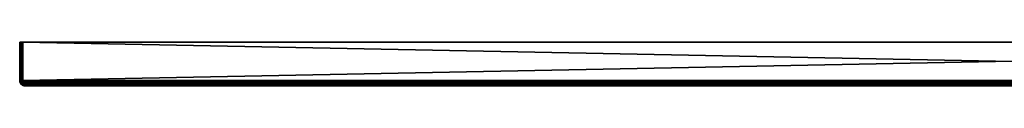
# Model space of a CAD drawing. Header units: inches. Extents: x 0 to 1800, y 503 to 543.
# Tile 1 of 2: x 0 to 900, y 503 to 543. Entities that reach past the tile are written whole.
import ezdxf

# ---------------------------------------------------------------- set-up
doc = ezdxf.new("R2010")
doc.units = ezdxf.units.IN
doc.header["$MEASUREMENT"] = 0
doc.layers.get('0').update_dxf_attribs({"true_color": 0x1c1cb1})

msp = doc.modelspace()

# ---------------------------------------------------------------- meshes
at = {"color": 233, "true_color": 0xe0578f}
mesh = msp.add_polyface(dxfattribs=at)
corners = [(2.48, 508.07, 528.3), (1.97, 543.07, 528.17), (1.97, 508.07, 528.17), (1.5, 543.07, 527.95), (1.5, 508.07, 527.95), (1.07, 543.07, 527.65), (1.07, 508.07, 527.65), (0.7, 543.07, 527.28), (0.7, 508.07, 527.28), (0.4, 543.07, 526.85), (0.4, 508.07, 526.85), (0.18, 543.07, 526.37), (0.18, 508.07, 526.37), (0.05, 543.07, 525.87), (0.05, 508.07, 525.87), (1.5, 508.07, -471.25), (1.97, 508.07, -471.47), (1.97, 508, -471.47), (0.18, 508.07, -469.68), (0.4, 508.07, -470.15), (0.4, 508, -470.15), (0.05, 508.07, -469.17), (0.18, 508, -469.68), (0, 508.07, -468.65), (0.05, 508, -469.17), (0, 508.01, -468.65), (2.48, 508, -471.61), (2.48, 508.07, -471.61), (1.5, 508, -471.25), (1.07, 507.99, -470.95), (1.07, 508.07, -470.95), (0.7, 507.99, -470.58), (0.7, 508.07, -470.58), (0, 508.07, 525.35), (0, 508.01, 525.35), (0.05, 507.39, -468.63), (0.18, 508, 526.37), (1.5, 508, 527.95), (1.97, 508, 528.17), (0.05, 508, 525.87), (0.4, 508, 526.85), (0.7, 507.99, 527.28), (1.07, 507.99, 527.65), (2.48, 508, 528.3)]
mesh.append_faces([[corners[k] for k in face] for face in [(0, 1, 2), (2, 3, 4), (4, 5, 6), (6, 7, 8), (8, 9, 10), (10, 11, 12), (12, 13, 14), (15, 16, 17), (18, 19, 20), (21, 18, 22), (23, 21, 24), (23, 24, 25), (26, 17, 16), (26, 16, 27), (28, 29, 30), (28, 30, 15), (29, 31, 32), (29, 32, 30), (31, 20, 19), (31, 19, 32), (15, 17, 28), (21, 22, 24), (18, 20, 22), (33, 23, 25), (33, 25, 34), (34, 25, 35), (14, 33, 34), (10, 12, 36), (2, 4, 37), (0, 2, 38), (14, 34, 39), (39, 36, 12), (39, 12, 14), (40, 41, 8), (40, 8, 10), (41, 42, 6), (41, 6, 8), (42, 37, 4), (42, 4, 6), (10, 36, 40), (0, 38, 43), (2, 37, 38)]], dxfattribs={"color": 233})
mesh = msp.add_polyface(dxfattribs=at)
corners = [(0, 508.07, 525.35), (0, 543.07, 525.35), (0, 508.07, -468.65), (0, 543.07, -468.65), (3, 543.07, 528.35), (2.48, 543.07, 528.3), (0.05, 543.07, 525.87), (0.4, 543.07, -470.15), (0.18, 543.07, -469.68), (2.48, 543.07, -471.61), (3, 543.07, -471.65), (0.05, 543.07, -469.17), (0.18, 543.07, 526.37), (0.4, 543.07, 526.85), (0.7, 543.07, 527.28), (1.07, 543.07, 527.65), (1.5, 543.07, 527.95), (1.97, 543.07, 528.17), (1.97, 543.07, -471.47), (1.5, 543.07, -471.25), (1.07, 543.07, -470.95), (0.7, 543.07, -470.58), (2.48, 508.07, 528.3), (1.97, 508.07, 528.17), (1.5, 508.07, 527.95), (1.07, 508.07, 527.65), (0.7, 508.07, 527.28), (0.4, 508.07, 526.85), (0.18, 508.07, 526.37), (0.05, 508.07, 525.87), (0.05, 508.07, -469.17), (0.18, 508.07, -469.68), (0.4, 508.07, -470.15), (0.7, 508.07, -470.58), (1.07, 508.07, -470.95), (1.5, 508.07, -471.25), (1.97, 508.07, -471.47), (2.48, 508.07, -471.61)]
mesh.append_faces([[corners[k] for k in face] for face in [(0, 1, 2), (2, 1, 3), (4, 1, 5), (5, 1, 6), (7, 8, 9), (9, 8, 10), (3, 10, 11), (11, 10, 8), (6, 12, 5), (5, 12, 13), (5, 13, 14), (14, 15, 5), (5, 15, 16), (5, 16, 17), (9, 18, 19), (19, 20, 9), (9, 20, 21), (9, 21, 7), (22, 5, 17), (23, 17, 16), (24, 16, 15), (25, 15, 14), (26, 14, 13), (27, 13, 12), (28, 12, 6), (29, 6, 1), (29, 1, 0), (2, 3, 11), (2, 11, 30), (30, 11, 8), (30, 8, 31), (31, 8, 7), (31, 7, 32), (32, 7, 21), (32, 21, 33), (33, 21, 20), (33, 20, 34), (34, 20, 19), (34, 19, 35), (35, 19, 18), (35, 18, 36), (36, 18, 9), (36, 9, 37)]], dxfattribs={"color": 233})
mesh = msp.add_polyface(dxfattribs=at)
corners = [(3, 508.07, 528.35), (1797, 543.07, 528.35), (3, 543.07, 528.35), (3, 508.07, -471.65), (3, 543.07, -471.65), (1797, 508.07, -471.65), (0, 543.07, 525.35), (1800, 543.07, 525.35), (0, 543.07, -468.65), (1797, 543.07, -471.65), (5, 503.07, -466.65), (4.39, 503.1, -466.9), (4.43, 503.1, -466.94), (4.44, 503.19, -467.77), (4.65, 503.15, -467.52), (4.72, 503.1, -467.22), (4.76, 503.1, -467.26), (4.67, 503.1, -467.18), (4.59, 503.09, -467.1), (4.63, 503.09, -467.14), (4.55, 503.09, -467.06), (4.51, 503.09, -467.02), (4.47, 503.1, -466.98), (3, 508.01, -471.65), (1796.88, 506.36, -471.34), (3.16, 506.12, -471.26), (3.12, 506.36, -471.34), (1796.93, 506.76, -471.48), (3.07, 506.76, -471.48), (1796.98, 507.39, -471.61), (3.02, 507.39, -471.61), (1796.97, 507.2, -471.57), (3.03, 507.2, -471.57), (4.39, 503.1, 523.59), (5, 503.07, 523.35), (4.76, 503.1, 523.96), (4.72, 503.1, 523.92), (4.43, 503.1, 523.63), (4.47, 503.1, 523.67), (4.55, 503.09, 523.75), (4.51, 503.09, 523.71), (4.59, 503.09, 523.8), (4.63, 503.09, 523.84), (4.44, 503.19, 524.47), (4.67, 503.1, 523.88), (4.65, 503.15, 524.21), (3, 508.01, 528.35), (1797, 508.01, 528.35), (3.02, 507.39, 528.3), (1796.98, 507.39, 528.3), (3.03, 507.2, 528.26), (1796.97, 507.2, 528.26), (3.07, 506.76, 528.17), (1796.93, 506.76, 528.17), (3.12, 506.36, 528.04), (1796.88, 506.36, 528.04), (3.16, 506.12, 527.95)]
mesh.append_faces([[corners[k] for k in face] for face in [(0, 1, 2), (3, 4, 5), (6, 7, 8), (2, 7, 6), (8, 9, 4), (10, 11, 12), (13, 14, 15), (15, 14, 16), (15, 16, 10), (10, 17, 15), (10, 18, 19), (10, 20, 18), (10, 21, 20), (19, 17, 10), (22, 10, 12), (22, 21, 10), (23, 3, 5), (24, 25, 26), (27, 26, 28), (23, 29, 30), (30, 31, 32), (32, 31, 28), (33, 11, 10), (33, 10, 34), (34, 35, 36), (37, 33, 34), (34, 38, 37), (34, 39, 40), (34, 41, 39), (34, 42, 41), (40, 38, 34), (43, 44, 36), (36, 35, 43), (43, 35, 45), (44, 34, 36), (44, 42, 34), (0, 46, 47), (47, 46, 48), (49, 48, 50), (51, 50, 52), (53, 52, 54), (55, 54, 56)]], dxfattribs={"color": 233})
mesh = msp.add_polyface(dxfattribs=at)
corners = [(1797, 508.07, 528.35), (1797, 543.07, 528.35), (3, 508.07, 528.35), (1797, 508.07, -471.65), (3, 543.07, -471.65), (1797, 543.07, -471.65), (0, 543.07, -468.65), (1800, 543.07, 525.35), (1800, 543.07, -468.65), (3, 543.07, 528.35), (1796, 503.74, -469.15), (1795.9, 503.6, -468.91), (4.1, 503.6, -468.91), (1795.7, 503.38, -468.4), (3.92, 503.86, -469.36), (1796.08, 503.86, -469.36), (1796.53, 504.86, -470.48), (1796.51, 504.78, -470.42), (3.61, 504.46, -470.12), (1796.39, 504.46, -470.12), (3.72, 504.24, -469.86), (1796.28, 504.24, -469.86), (3.75, 504.15, -469.77), (1796.25, 504.15, -469.77), (3.47, 504.86, -470.48), (1796.7, 505.45, -470.91), (3.29, 505.45, -470.91), (1796.73, 505.57, -470.98), (3.27, 505.57, -470.98), (1796.84, 506.12, -471.26), (3.16, 506.12, -471.26), (1796.88, 506.36, -471.34), (3.12, 506.36, -471.34), (1796.93, 506.76, -471.48), (3.07, 506.76, -471.48), (1796.97, 507.2, -471.57), (1797, 508.01, -471.65), (3, 508.01, -471.65), (1796.98, 507.39, -471.61), (3.02, 507.39, -471.61), (1795, 503.07, -466.65), (1795.24, 503.1, -467.26), (1795.28, 503.1, -467.22), (1797, 508.01, 528.35), (3.02, 507.39, 528.3), (1796.98, 507.39, 528.3), (3.03, 507.2, 528.26), (1796.97, 507.2, 528.26), (3.07, 506.76, 528.17), (1796.93, 506.76, 528.17), (3.12, 506.36, 528.04), (1796.88, 506.36, 528.04), (3.16, 506.12, 527.95), (1796.84, 506.12, 527.95), (3.27, 505.57, 527.67), (1796.73, 505.57, 527.67), (3.29, 505.45, 527.61), (1796.7, 505.45, 527.61), (3.47, 504.86, 527.17), (1796.53, 504.86, 527.17), (1796.28, 504.24, 526.56), (1796.39, 504.46, 526.81), (3.61, 504.46, 526.81), (1796.51, 504.78, 527.12), (3.75, 504.15, 526.46), (1796.25, 504.15, 526.46), (3.92, 503.86, 526.06), (1796.08, 503.86, 526.06), (4, 503.74, 525.84), (1796, 503.74, 525.84), (4.1, 503.6, 525.6), (1795.9, 503.6, 525.6), (4.3, 503.38, 525.1), (1795.7, 503.38, 525.1), (4.32, 503.37, 525.06), (1795.68, 503.37, 525.06), (1795.28, 503.1, 523.92), (1795.24, 503.1, 523.96), (1795, 503.07, 523.35)]
mesh.append_faces([[corners[k] for k in face] for face in [(0, 1, 2), (3, 4, 5), (6, 7, 8), (1, 7, 9), (8, 5, 6), (10, 11, 12), (12, 11, 13), (14, 15, 10), (16, 17, 18), (18, 17, 19), (20, 19, 21), (22, 21, 23), (22, 23, 15), (16, 24, 25), (25, 26, 27), (27, 28, 29), (29, 30, 31), (31, 32, 33), (33, 34, 35), (3, 36, 37), (37, 36, 38), (39, 38, 35), (40, 41, 42), (43, 0, 2), (43, 44, 45), (45, 46, 47), (47, 48, 49), (49, 50, 51), (51, 52, 53), (53, 54, 55), (55, 56, 57), (57, 58, 59), (60, 61, 62), (59, 62, 63), (63, 62, 61), (60, 64, 65), (65, 66, 67), (67, 68, 69), (69, 70, 71), (71, 72, 73), (73, 74, 75), (76, 77, 78)]], dxfattribs={"color": 233})
mesh = msp.add_polyface(dxfattribs=at)
corners = [(3, 508.07, 528.35), (3, 543.07, 528.35), (2.48, 543.07, 528.3), (2.48, 508.07, 528.3), (2.48, 508.07, -471.61), (2.48, 543.07, -471.61), (3, 543.07, -471.65), (3, 508.07, -471.65), (3, 508.01, -471.65), (2.48, 508, -471.61), (3.02, 507.39, -471.61), (2.51, 507.33, -471.55), (3.03, 507.2, -471.57), (2.59, 506.65, -471.41), (3.07, 506.76, -471.48), (3.12, 506.36, -471.34), (2.72, 505.97, -471.16), (3.16, 506.12, -471.26), (2.91, 505.3, -470.78), (3.27, 505.57, -470.98), (3.29, 505.45, -470.91), (3.18, 504.64, -470.27), (3.47, 504.86, -470.48), (3.49, 504.78, -470.42), (3.61, 504.46, -470.12), (2.87, 504.54, -470.08), (2.54, 505.18, -470.6), (2.48, 508, 528.3), (3, 508.01, 528.35), (2.51, 507.33, 528.25), (3.02, 507.39, 528.3), (3.03, 507.2, 528.26), (2.59, 506.65, 528.1), (3.07, 506.76, 528.17), (2.91, 505.3, 527.48), (3.27, 505.57, 527.67), (2.72, 505.97, 527.85), (3.16, 506.12, 527.95), (3.12, 506.36, 528.04), (3.18, 504.64, 526.97), (3.49, 504.78, 527.12), (3.47, 504.86, 527.17), (3.29, 505.45, 527.61), (2.54, 505.18, 527.3), (2.87, 504.54, 526.78), (2.57, 504.46, 526.56)]
mesh.append_faces([[corners[k] for k in face] for face in [(0, 1, 2), (0, 2, 3), (4, 5, 6), (4, 6, 7), (4, 7, 8), (4, 8, 9), (9, 8, 10), (9, 10, 11), (11, 10, 12), (11, 12, 13), (12, 14, 13), (13, 14, 15), (13, 15, 16), (16, 15, 17), (16, 17, 18), (17, 19, 18), (18, 19, 20), (18, 20, 21), (21, 20, 22), (22, 23, 21), (21, 23, 24), (21, 25, 26), (21, 26, 18), (0, 3, 27), (0, 27, 28), (28, 27, 29), (28, 29, 30), (30, 29, 31), (31, 29, 32), (31, 32, 33), (34, 35, 36), (36, 35, 37), (36, 37, 32), (32, 37, 38), (32, 38, 33), (39, 40, 41), (39, 41, 34), (34, 41, 42), (34, 42, 35), (36, 43, 34), (34, 43, 44), (34, 44, 39), (43, 45, 44)]], dxfattribs={"color": 233})
mesh = msp.add_polyface(dxfattribs=at)
corners = [(0, 508.01, -468.65), (0.05, 508, -469.17), (0.1, 507.33, -469.14), (0.05, 507.39, -468.63), (0.08, 507.2, -468.62), (0.25, 506.65, -469.07), (0.17, 506.76, -468.58), (0.4, 506.12, -468.49), (0.31, 506.36, -468.53), (0.76, 507.23, -470.53), (0.46, 507.25, -470.1), (0.4, 508, -470.15), (0.18, 508, -469.68), (0.24, 507.28, -469.64), (0.4, 506.56, -469.53), (0.66, 505.86, -469.36), (0.62, 506.51, -469.98), (0, 508.01, 525.35), (0.05, 507.39, 525.33), (0.08, 507.2, 525.31), (0.17, 506.76, 525.28), (0.31, 506.36, 525.22), (0.05, 508, 525.87), (0.1, 507.33, 525.84), (0.25, 506.65, 525.76), (0.5, 505.97, 525.63), (0.4, 506.56, 526.23), (0.24, 507.28, 526.33), (0.18, 508, 526.37), (0.46, 507.25, 526.8), (0.7, 507.99, 527.28), (0.4, 508, 526.85), (0.62, 506.51, 526.67), (0.66, 505.86, 526.06)]
mesh.append_faces([[corners[k] for k in face] for face in [(0, 1, 2), (0, 2, 3), (3, 2, 4), (4, 2, 5), (4, 5, 6), (5, 7, 8), (5, 8, 6), (9, 10, 11), (1, 12, 13), (1, 13, 2), (2, 13, 14), (2, 14, 5), (5, 14, 15), (12, 11, 10), (12, 10, 13), (13, 10, 16), (13, 16, 14), (17, 3, 18), (18, 3, 4), (18, 4, 19), (19, 4, 6), (19, 6, 20), (20, 6, 8), (20, 8, 21), (22, 17, 18), (22, 18, 23), (23, 18, 19), (23, 19, 24), (19, 20, 24), (24, 20, 21), (24, 21, 25), (25, 26, 24), (24, 26, 27), (24, 27, 23), (23, 27, 28), (23, 28, 22), (29, 30, 31), (31, 28, 27), (31, 27, 29), (29, 27, 26), (29, 26, 32), (32, 26, 33)]], dxfattribs={"color": 233})
mesh = msp.add_polyface(dxfattribs=at)
corners = [(0.87, 505.3, -468.74), (0.68, 505.57, -468.38), (0.5, 505.97, -468.93), (0.4, 506.12, -468.49), (0.25, 506.65, -469.07), (1.38, 504.64, -468.47), (1.18, 504.86, -468.18), (0.74, 505.45, -468.36), (1.51, 505.75, -470.47), (1.18, 505.75, -470.14), (0.92, 506.48, -470.38), (0.89, 505.79, -469.77), (0.62, 506.51, -469.98), (0.66, 505.86, -469.36), (1.05, 505.18, -469.11), (1.57, 504.54, -468.78), (0.4, 506.56, -469.53), (1.28, 505.1, -469.47), (0.31, 506.36, 525.22), (0.31, 506.36, -468.53), (0.4, 506.12, 525.19), (0.68, 505.57, 525.08), (0.74, 505.45, 525.05), (1.18, 504.86, 524.88), (1.23, 504.78, -468.16), (0.5, 505.97, 525.63), (0.87, 505.3, 525.43), (1.38, 504.64, 525.17), (1.05, 505.18, 525.81), (0.66, 505.86, 526.06), (0.4, 506.56, 526.23), (1.28, 505.1, 526.16), (1.18, 505.75, 526.84), (0.89, 505.79, 526.46), (0.92, 506.48, 527.08), (0.62, 506.51, 526.67), (1.27, 506.48, 527.43)]
mesh.append_faces([[corners[k] for k in face] for face in [(0, 1, 2), (2, 1, 3), (2, 3, 4), (5, 6, 0), (0, 6, 7), (0, 7, 1), (8, 9, 10), (9, 11, 12), (9, 12, 10), (4, 13, 2), (2, 13, 14), (2, 14, 0), (0, 14, 15), (16, 11, 13), (13, 11, 17), (13, 17, 14), (18, 19, 3), (18, 3, 20), (20, 3, 1), (20, 1, 21), (21, 1, 7), (21, 7, 22), (22, 7, 6), (22, 6, 23), (6, 24, 23), (25, 18, 20), (25, 20, 26), (20, 21, 26), (26, 21, 22), (26, 22, 27), (27, 22, 23), (27, 28, 26), (26, 28, 29), (26, 29, 25), (25, 29, 30), (31, 32, 33), (33, 32, 34), (33, 34, 35), (32, 36, 34), (35, 29, 33), (33, 29, 28), (33, 28, 31)]], dxfattribs={"color": 233})
mesh = msp.add_polyface(dxfattribs=at)
corners = [(2.72, 505.97, -471.16), (2.12, 506.56, -471.25), (2.59, 506.65, -471.41), (2.01, 507.28, -471.41), (2.51, 507.33, -471.55), (1.97, 508, -471.47), (2.48, 508, -471.61), (1.68, 506.51, -471.03), (1.27, 506.48, -470.73), (1.13, 507.23, -470.89), (1.55, 507.25, -471.19), (1.07, 507.99, -470.95), (1.5, 508, -471.25), (0.92, 506.48, -470.38), (0.76, 507.23, -470.53), (0.7, 507.99, -470.58), (0.62, 506.51, -469.98), (0.46, 507.25, -470.1), (0.4, 508, -470.15), (2.29, 505.86, -470.99), (0.4, 506.56, -469.53), (0.89, 505.79, -469.77), (0.62, 506.51, 526.67), (0.92, 506.48, 527.08), (0.76, 507.23, 527.22), (0.46, 507.25, 526.8), (0.7, 507.99, 527.28), (1.27, 506.48, 527.43), (1.13, 507.23, 527.59), (1.07, 507.99, 527.65), (1.68, 506.51, 527.72), (1.55, 507.25, 527.89), (1.5, 508, 527.95), (2.48, 508, 528.3), (1.97, 508, 528.17), (2.01, 507.28, 528.11), (2.51, 507.33, 528.25), (2.12, 506.56, 527.95), (2.59, 506.65, 528.1), (2.29, 505.86, 527.68)]
mesh.append_faces([[corners[k] for k in face] for face in [(0, 1, 2), (2, 1, 3), (2, 3, 4), (4, 3, 5), (4, 5, 6), (7, 8, 9), (7, 9, 10), (10, 9, 11), (10, 11, 12), (8, 13, 14), (8, 14, 9), (9, 14, 15), (9, 15, 11), (13, 16, 17), (13, 17, 14), (14, 18, 15), (12, 5, 3), (12, 3, 10), (10, 3, 1), (10, 1, 7), (7, 1, 19), (20, 16, 21), (22, 23, 24), (22, 24, 25), (25, 24, 26), (23, 27, 28), (23, 28, 24), (24, 28, 29), (24, 29, 26), (27, 30, 31), (27, 31, 28), (28, 31, 32), (28, 32, 29), (33, 34, 35), (33, 35, 36), (36, 35, 37), (36, 37, 38), (38, 37, 39), (34, 32, 31), (34, 31, 35), (35, 31, 30), (35, 30, 37)]], dxfattribs={"color": 233})
mesh = msp.add_polyface(dxfattribs=at)
corners = [(1.38, 504.64, -468.47), (1.23, 504.78, -468.16), (1.18, 504.86, -468.18), (2.91, 505.3, -470.78), (2.54, 505.18, -470.6), (2.29, 505.86, -470.99), (2.72, 505.97, -471.16), (2.12, 506.56, -471.25), (2.57, 504.46, -469.87), (1.85, 505.06, -470.11), (2.18, 505.1, -470.38), (1.51, 505.75, -470.47), (1.89, 505.79, -470.76), (1.27, 506.48, -470.73), (1.68, 506.51, -471.03), (2.29, 504.43, -469.63), (1.54, 505.06, -469.8), (1.18, 505.75, -470.14), (0.92, 506.48, -470.38), (2.02, 504.43, -469.36), (1.28, 505.1, -469.47), (0.89, 505.79, -469.77), (2.87, 504.54, -470.08), (0.87, 505.3, -468.74), (1.57, 504.54, -468.78), (1.05, 505.18, -469.11), (1.78, 504.46, -469.08), (1.18, 504.86, 524.88), (1.23, 504.78, 524.86), (1.38, 504.64, 525.17), (1.57, 504.54, 525.48), (1.05, 505.18, 525.81), (1.78, 504.46, 525.77), (1.54, 505.06, 526.5), (1.28, 505.1, 526.16), (1.18, 505.75, 526.84), (2.02, 504.43, 526.06), (1.85, 505.06, 526.8), (1.51, 505.75, 527.17), (1.27, 506.48, 527.43), (2.29, 504.43, 526.32), (2.18, 505.1, 527.07), (1.89, 505.79, 527.45), (1.68, 506.51, 527.72), (2.59, 506.65, 528.1), (2.29, 505.86, 527.68), (2.72, 505.97, 527.85), (2.54, 505.18, 527.3), (2.12, 506.56, 527.95), (2.57, 504.46, 526.56)]
mesh.append_faces([[corners[k] for k in face] for face in [(0, 1, 2), (3, 4, 5), (3, 5, 6), (6, 5, 7), (8, 9, 10), (10, 9, 11), (10, 11, 12), (12, 11, 13), (12, 13, 14), (15, 16, 9), (9, 16, 17), (9, 17, 11), (11, 18, 13), (19, 20, 16), (16, 20, 21), (16, 21, 17), (14, 5, 12), (12, 5, 4), (12, 4, 10), (10, 4, 22), (23, 24, 0), (25, 20, 26), (27, 28, 29), (29, 30, 31), (32, 33, 34), (34, 33, 35), (36, 37, 33), (33, 37, 38), (33, 38, 35), (35, 38, 39), (40, 41, 37), (37, 41, 42), (37, 42, 38), (38, 42, 43), (38, 43, 39), (34, 31, 30), (44, 45, 46), (46, 45, 47), (48, 43, 42), (48, 42, 45), (45, 42, 41), (45, 41, 47), (47, 41, 49)]], dxfattribs={"color": 233})
mesh = msp.add_polyface(dxfattribs=at)
corners = [(1.69, 504.34, -468.32), (1.23, 504.78, -468.16), (1.38, 504.64, -468.47), (1.89, 504.15, -467.9), (1.79, 504.24, -467.94), (1.53, 504.46, -468.04), (2.04, 504.05, -468.14), (2.29, 504.43, -469.63), (2.02, 504.43, -469.36), (1.54, 505.06, -469.8), (2.3, 504.15, -469.11), (2.08, 504.18, -468.85), (1.78, 504.46, -469.08), (1.28, 505.1, -469.47), (1.57, 504.54, -468.78), (1.87, 504.24, -468.59), (2.22, 503.97, -468.37), (1.05, 505.18, -469.11), (2.4, 503.92, -468.61), (1.79, 504.24, 524.63), (1.53, 504.46, 524.73), (1.18, 504.86, 524.88), (1.23, 504.78, 524.86), (1.89, 504.15, 524.59), (2.29, 503.86, -467.74), (1.38, 504.64, 525.17), (1.69, 504.34, 525.01), (2.04, 504.05, 524.83), (2.29, 503.86, 524.43), (2.22, 503.97, 525.07), (1.87, 504.24, 525.28), (1.57, 504.54, 525.48), (2.08, 504.18, 525.55), (2.02, 504.43, 526.06), (1.78, 504.46, 525.77), (1.54, 505.06, 526.5), (2.29, 504.43, 526.32), (1.85, 505.06, 526.8), (1.28, 505.1, 526.16)]
mesh.append_faces([[corners[k] for k in face] for face in [(0, 1, 2), (3, 4, 0), (0, 4, 5), (0, 5, 1), (0, 6, 3), (7, 8, 9), (10, 11, 12), (10, 12, 8), (8, 12, 13), (2, 14, 15), (2, 15, 0), (0, 15, 16), (0, 16, 6), (17, 12, 14), (14, 12, 11), (14, 11, 15), (15, 11, 18), (19, 20, 5), (21, 1, 5), (21, 5, 22), (22, 5, 20), (5, 4, 19), (19, 4, 3), (19, 3, 23), (23, 3, 24), (25, 22, 20), (25, 20, 26), (26, 20, 19), (26, 19, 27), (19, 23, 27), (27, 23, 28), (27, 29, 30), (27, 30, 26), (26, 30, 31), (26, 31, 25), (32, 33, 34), (34, 33, 35), (33, 36, 37), (38, 31, 34), (34, 31, 30), (34, 30, 32), (32, 30, 29)]], dxfattribs={"color": 233})
mesh = msp.add_polyface(dxfattribs=at)
corners = [(1.89, 504.15, -467.9), (2.04, 504.05, -468.14), (2.44, 503.78, -467.94), (2.29, 503.86, -467.74), (2.5, 503.74, -467.65), (2.74, 503.6, -467.55), (2.8, 504.18, -469.58), (2.54, 504.15, -469.35), (2.29, 504.43, -469.63), (2.57, 504.46, -469.87), (1.85, 505.06, -470.11), (2.82, 503.89, -469.04), (2.61, 503.89, -468.83), (2.3, 504.15, -469.11), (2.02, 504.43, -469.36), (2.4, 503.92, -468.61), (2.08, 504.18, -468.85), (2.18, 505.1, -470.38), (2.87, 504.54, -470.08), (2.22, 503.97, -468.37), (2.6, 503.72, -468.14), (1.87, 504.24, -468.59), (2.77, 503.68, -468.33), (1.89, 504.15, 524.59), (2.29, 503.86, 524.43), (2.5, 503.74, 524.35), (2.04, 504.05, 524.83), (2.44, 503.78, 524.63), (2.88, 503.55, 524.41), (2.6, 503.72, 524.83), (2.22, 503.97, 525.07), (2.77, 503.68, 525.03), (2.61, 503.89, 525.53), (2.4, 503.92, 525.3), (2.3, 504.15, 525.8), (2.08, 504.18, 525.55), (2.02, 504.43, 526.06), (2.54, 504.15, 526.05), (2.29, 504.43, 526.32), (2.8, 504.18, 526.27), (2.57, 504.46, 526.56), (2.18, 505.1, 527.07)]
mesh.append_faces([[corners[k] for k in face] for face in [(0, 1, 2), (0, 2, 3), (3, 2, 4), (4, 2, 5), (6, 7, 8), (6, 8, 9), (9, 8, 10), (11, 12, 13), (11, 13, 7), (7, 13, 14), (7, 14, 8), (12, 15, 16), (12, 16, 13), (17, 18, 9), (1, 19, 20), (1, 20, 2), (21, 15, 19), (19, 15, 22), (19, 22, 20), (23, 3, 24), (24, 3, 4), (24, 4, 25), (25, 4, 5), (26, 24, 27), (27, 24, 25), (27, 25, 28), (28, 29, 27), (27, 29, 30), (27, 30, 26), (31, 32, 33), (33, 32, 34), (33, 34, 35), (35, 34, 36), (32, 37, 34), (34, 37, 38), (34, 38, 36), (37, 39, 40), (37, 40, 38), (38, 40, 41), (35, 30, 33), (33, 30, 29), (33, 29, 31)]], dxfattribs={"color": 233})
mesh = msp.add_polyface(dxfattribs=at)
corners = [(3.18, 504.64, -470.27), (3.61, 504.46, -470.12), (3.34, 504.34, -469.96), (3.72, 504.24, -469.86), (3.52, 504.05, -469.61), (3.75, 504.15, -469.77), (3.92, 503.86, -469.36), (3.71, 503.78, -469.22), (3.52, 503.72, -469.06), (3.28, 503.97, -469.44), (3.06, 504.24, -469.78), (2.87, 504.54, -470.08), (3.32, 503.68, -468.89), (2.82, 503.89, -469.04), (3.05, 503.92, -469.25), (2.54, 504.15, -469.35), (2.8, 504.18, -469.58), (2.94, 503.66, -468.52), (2.4, 503.92, -468.61), (2.61, 503.89, -468.83), (2.57, 504.46, -469.87), (3.34, 504.34, 526.66), (3.49, 504.78, 527.12), (3.18, 504.64, 526.97), (3.75, 504.15, 526.46), (3.72, 504.24, 526.56), (3.61, 504.46, 526.81), (3.52, 504.05, 526.31), (3.71, 503.78, 525.91), (3.92, 503.86, 526.06), (2.61, 503.89, 525.53), (2.82, 503.89, 525.74), (2.54, 504.15, 526.05), (3.05, 503.92, 525.94), (2.8, 504.18, 526.27), (2.87, 504.54, 526.78), (3.06, 504.24, 526.47), (3.28, 503.97, 526.13), (3.52, 503.72, 525.75), (2.57, 504.46, 526.56), (3.32, 503.68, 525.58)]
mesh.append_faces([[corners[k] for k in face] for face in [(0, 1, 2), (2, 1, 3), (2, 3, 4), (3, 5, 4), (4, 5, 6), (4, 6, 7), (7, 8, 9), (7, 9, 4), (4, 9, 10), (4, 10, 2), (2, 10, 11), (2, 11, 0), (12, 13, 14), (14, 13, 15), (14, 15, 16), (17, 18, 19), (20, 11, 10), (20, 10, 16), (16, 10, 9), (16, 9, 14), (14, 9, 8), (21, 22, 23), (24, 25, 21), (21, 25, 26), (21, 26, 22), (21, 27, 24), (24, 27, 28), (24, 28, 29), (30, 31, 32), (31, 33, 34), (31, 34, 32), (23, 35, 36), (23, 36, 21), (21, 36, 37), (21, 37, 27), (27, 37, 38), (27, 38, 28), (35, 39, 34), (35, 34, 36), (36, 34, 33), (36, 33, 37), (37, 33, 40)]], dxfattribs={"color": 233})
mesh = msp.add_polyface(dxfattribs=at)
corners = [(1795, 503.07, 523.35), (5, 503.07, 523.35), (1795, 503.07, -466.65), (5, 503.07, -466.65), (1795.24, 503.1, -467.26), (4.76, 503.1, -467.26), (1795.35, 503.15, -467.52), (4.65, 503.15, -467.52), (1795.48, 503.21, -467.85), (4.52, 503.21, -467.85), (1795.68, 503.37, -468.36), (4.1, 503.6, -468.91), (1795.7, 503.38, -468.4), (4.3, 503.38, -468.4), (4.32, 503.37, -468.36), (3.75, 504.15, -469.77), (1796.08, 503.86, -469.36), (3.92, 503.86, -469.36), (1796, 503.74, -469.15), (4, 503.74, -469.15), (3.61, 504.46, -470.12), (1796.39, 504.46, -470.12), (3.72, 504.24, -469.86), (1796.28, 504.24, -469.86), (3.49, 504.78, -470.42), (1796.53, 504.86, -470.48), (3.47, 504.86, -470.48), (1796.7, 505.45, -470.91), (3.29, 505.45, -470.91), (1796.73, 505.57, -470.98), (3.27, 505.57, -470.98), (1796.84, 506.12, -471.26), (3.16, 506.12, -471.26), (1796.84, 506.12, 527.95), (3.16, 506.12, 527.95), (3.27, 505.57, 527.67), (1796.73, 505.57, 527.67), (3.29, 505.45, 527.61), (1796.7, 505.45, 527.61), (3.47, 504.86, 527.17), (3.49, 504.78, 527.12), (1796.53, 504.86, 527.17), (3.61, 504.46, 526.81), (3.72, 504.24, 526.56), (1796.28, 504.24, 526.56), (3.75, 504.15, 526.46), (1796.25, 504.15, 526.46), (3.92, 503.86, 526.06), (1796.08, 503.86, 526.06), (4, 503.74, 525.84), (1796, 503.74, 525.84), (4.1, 503.6, 525.6), (1795.9, 503.6, 525.6), (4.3, 503.38, 525.1), (1795.7, 503.38, 525.1), (4.32, 503.37, 525.06), (1795.68, 503.37, 525.06), (4.52, 503.21, 524.54), (1795.48, 503.21, 524.54), (4.65, 503.15, 524.21), (1795.35, 503.15, 524.21), (4.76, 503.1, 523.96), (1795.24, 503.1, 523.96)]
mesh.append_faces([[corners[k] for k in face] for face in [(0, 1, 2), (2, 1, 3), (2, 3, 4), (4, 3, 5), (4, 5, 6), (6, 5, 7), (6, 7, 8), (8, 7, 9), (8, 9, 10), (11, 12, 13), (13, 12, 10), (13, 10, 14), (14, 10, 9), (15, 16, 17), (17, 18, 19), (19, 18, 11), (20, 21, 22), (22, 23, 15), (20, 24, 25), (25, 24, 26), (27, 26, 28), (29, 28, 30), (31, 30, 32), (33, 34, 35), (36, 35, 37), (38, 37, 39), (39, 40, 41), (41, 40, 42), (42, 43, 44), (44, 43, 45), (46, 45, 47), (48, 47, 49), (50, 49, 51), (52, 51, 53), (54, 53, 55), (56, 55, 57), (56, 57, 58), (58, 57, 59), (58, 59, 60), (60, 59, 61), (60, 61, 62), (62, 61, 1), (62, 1, 0)]], dxfattribs={"color": 233})
mesh = msp.add_polyface(dxfattribs=at)
corners = [(3.36, 503.35, -467.47), (3.25, 503.38, -467.35), (2.74, 503.6, -467.55), (2.44, 503.78, -467.94), (2.88, 503.55, -467.72), (3.32, 503.68, -468.89), (3.13, 503.66, -468.71), (2.82, 503.89, -469.04), (3.46, 503.46, -468.34), (3.31, 503.46, -468.19), (2.94, 503.66, -468.52), (2.61, 503.89, -468.83), (3.16, 503.47, -468.04), (2.77, 503.68, -468.33), (2.4, 503.92, -468.61), (3.05, 503.92, -469.25), (3.52, 503.72, -469.06), (2.6, 503.72, -468.14), (3.01, 503.5, -467.88), (3.47, 503.32, -467.59), (3.58, 503.3, -467.72), (2.5, 503.74, 524.35), (2.74, 503.6, 524.25), (3.25, 503.38, 524.05), (3.29, 503.37, -467.34), (3.29, 503.37, 524.03), (2.88, 503.55, 524.41), (3.36, 503.35, 524.17), (3.47, 503.32, 524.29), (3.01, 503.5, 524.57), (2.6, 503.72, 524.83), (3.16, 503.47, 524.73), (3.31, 503.46, 524.89), (2.94, 503.66, 525.22), (2.77, 503.68, 525.03), (2.61, 503.89, 525.53), (3.46, 503.46, 525.04), (3.13, 503.66, 525.4), (2.82, 503.89, 525.74), (3.32, 503.68, 525.58), (3.05, 503.92, 525.94)]
mesh.append_faces([[corners[k] for k in face] for face in [(0, 1, 2), (2, 3, 4), (2, 4, 0), (5, 6, 7), (8, 9, 10), (8, 10, 6), (6, 10, 11), (6, 11, 7), (9, 12, 13), (9, 13, 10), (10, 13, 14), (15, 16, 5), (3, 17, 18), (3, 18, 4), (4, 18, 19), (4, 19, 0), (17, 13, 12), (17, 12, 18), (18, 12, 20), (21, 2, 22), (22, 2, 1), (22, 1, 23), (23, 1, 24), (23, 24, 25), (21, 22, 26), (26, 22, 23), (26, 23, 27), (27, 28, 29), (27, 29, 26), (26, 29, 30), (31, 32, 33), (31, 33, 34), (34, 33, 35), (32, 36, 37), (32, 37, 33), (33, 37, 38), (33, 38, 35), (37, 39, 40), (37, 40, 38), (34, 30, 29), (34, 29, 31), (31, 29, 28)]], dxfattribs={"color": 233})
mesh = msp.add_polyface(dxfattribs=at)
corners = [(3.25, 503.38, -467.35), (3.36, 503.35, -467.47), (3.29, 503.37, -467.34), (3.88, 503.19, -467.21), (3.8, 503.21, -467.13), (3.94, 503.55, -468.78), (3.78, 503.5, -468.64), (3.52, 503.72, -469.06), (3.71, 503.78, -469.22), (3.94, 503.3, -468.07), (3.82, 503.29, -467.95), (3.46, 503.46, -468.34), (3.62, 503.47, -468.49), (3.13, 503.66, -468.71), (3.32, 503.68, -468.89), (3.7, 503.29, -467.83), (3.31, 503.46, -468.19), (3.58, 503.3, -467.72), (3.16, 503.47, -468.04), (3.47, 503.32, -467.59), (3.96, 503.18, -467.29), (3.01, 503.5, -467.88), (4.04, 503.17, -467.37), (3.29, 503.37, 524.03), (3.8, 503.21, 523.83), (3.36, 503.35, 524.17), (3.25, 503.38, 524.05), (3.88, 503.19, 523.91), (3.96, 503.18, 523.99), (3.47, 503.32, 524.29), (4.04, 503.17, 524.07), (3.7, 503.29, 524.53), (3.58, 503.3, 524.41), (3.31, 503.46, 524.89), (3.16, 503.47, 524.73), (3.82, 503.29, 524.65), (3.46, 503.46, 525.04), (3.94, 503.3, 524.76), (3.62, 503.47, 525.19), (3.32, 503.68, 525.58), (3.13, 503.66, 525.4), (3.71, 503.78, 525.91), (3.52, 503.72, 525.75), (3.78, 503.5, 525.33), (3.28, 503.97, 526.13)]
mesh.append_faces([[corners[k] for k in face] for face in [(0, 1, 2), (2, 1, 3), (2, 3, 4), (5, 6, 7), (5, 7, 8), (9, 10, 11), (9, 11, 12), (12, 11, 13), (12, 13, 14), (10, 15, 16), (10, 16, 11), (15, 17, 18), (15, 18, 16), (14, 7, 6), (14, 6, 12), (1, 19, 20), (1, 20, 3), (21, 17, 19), (19, 17, 22), (23, 2, 4), (23, 4, 24), (25, 26, 23), (25, 23, 27), (23, 24, 27), (27, 28, 29), (27, 29, 25), (30, 31, 32), (32, 31, 33), (32, 33, 34), (31, 35, 36), (31, 36, 33), (35, 37, 38), (35, 38, 36), (36, 38, 39), (36, 39, 40), (34, 29, 32), (32, 29, 28), (41, 42, 43), (44, 39, 42), (42, 39, 38), (42, 38, 43), (43, 38, 37)]], dxfattribs={"color": 233})
mesh = msp.add_polyface(dxfattribs=at)
corners = [(3.71, 503.78, -469.22), (3.92, 503.86, -469.36), (4, 503.74, -469.15), (3.94, 503.55, -468.78), (4.1, 503.6, -468.91), (4.3, 503.38, -468.4), (4.18, 503.35, -468.29), (4.06, 503.32, -468.18), (3.78, 503.5, -468.64), (4.28, 503.17, -467.62), (4.2, 503.17, -467.54), (3.82, 503.29, -467.95), (3.94, 503.3, -468.07), (4.12, 503.17, -467.46), (3.7, 503.29, -467.83), (4.04, 503.17, -467.37), (3.58, 503.3, -467.72), (3.62, 503.47, -468.49), (4.36, 503.18, -467.69), (3.88, 503.19, -467.21), (3.96, 503.18, -467.29), (4.47, 503.1, -466.98), (4.39, 503.1, -466.9), (4.13, 503.15, -467), (3.8, 503.21, -467.13), (3.47, 503.32, -467.59), (4.51, 503.09, -467.02), (3.8, 503.21, 523.83), (4.13, 503.15, 523.69), (3.92, 503.86, 526.06), (3.71, 503.78, 525.91), (4, 503.74, 525.84), (4.1, 503.6, 525.6), (3.94, 503.55, 525.47), (4.18, 503.35, 524.99), (3.88, 503.19, 523.91), (4.43, 503.1, 523.63), (3.96, 503.18, 523.99), (4.04, 503.17, 524.07), (4.12, 503.17, 524.15), (3.7, 503.29, 524.53), (4.2, 503.17, 524.23), (3.82, 503.29, 524.65), (4.28, 503.17, 524.31), (3.94, 503.3, 524.76), (3.58, 503.3, 524.41), (4.47, 503.1, 523.67), (3.78, 503.5, 525.33), (4.06, 503.32, 524.88)]
mesh.append_faces([[corners[k] for k in face] for face in [(0, 1, 2), (0, 2, 3), (2, 4, 3), (3, 4, 5), (3, 5, 6), (6, 7, 8), (6, 8, 3), (9, 10, 11), (9, 11, 12), (10, 13, 14), (10, 14, 11), (13, 15, 16), (13, 16, 14), (17, 8, 7), (17, 7, 12), (12, 7, 18), (19, 20, 21), (19, 22, 23), (19, 23, 24), (25, 15, 20), (20, 15, 26), (27, 24, 23), (27, 23, 28), (29, 30, 31), (31, 30, 32), (32, 30, 33), (32, 33, 34), (35, 27, 28), (35, 28, 36), (36, 37, 35), (38, 39, 40), (39, 41, 42), (39, 42, 40), (41, 43, 44), (41, 44, 42), (45, 37, 38), (38, 37, 46), (30, 47, 33), (33, 47, 48), (33, 48, 34), (47, 44, 48), (48, 44, 43)]], dxfattribs={"color": 233})
mesh = msp.add_polyface(dxfattribs=at)
corners = [(4.18, 503.35, -468.29), (4.3, 503.38, -468.4), (4.32, 503.37, -468.36), (4.44, 503.19, -467.77), (4.52, 503.21, -467.85), (4.65, 503.15, -467.52), (4.72, 503.1, -467.22), (4.67, 503.1, -467.18), (4.36, 503.18, -467.69), (4.06, 503.32, -468.18), (4.63, 503.09, -467.14), (4.59, 503.09, -467.1), (4.2, 503.17, -467.54), (4.28, 503.17, -467.62), (4.55, 503.09, -467.06), (4.12, 503.17, -467.46), (4.51, 503.09, -467.02), (4.04, 503.17, -467.37), (3.94, 503.3, -468.07), (3.88, 503.19, -467.21), (4.47, 503.1, -466.98), (4.43, 503.1, -466.94), (4.39, 503.1, -466.9), (3.96, 503.18, -467.29), (4.13, 503.15, 523.69), (4.13, 503.15, -467), (4.39, 503.1, 523.59), (4.18, 503.35, 524.99), (4.3, 503.38, 525.1), (4.1, 503.6, 525.6), (4.32, 503.37, 525.06), (4.44, 503.19, 524.47), (4.52, 503.21, 524.54), (4.43, 503.1, 523.63), (4.47, 503.1, 523.67), (3.96, 503.18, 523.99), (4.51, 503.09, 523.71), (4.55, 503.09, 523.75), (4.12, 503.17, 524.15), (4.04, 503.17, 524.07), (4.59, 503.09, 523.8), (4.2, 503.17, 524.23), (4.63, 503.09, 523.84), (4.28, 503.17, 524.31), (4.06, 503.32, 524.88), (4.36, 503.18, 524.39), (4.67, 503.1, 523.88), (4.65, 503.15, 524.21)]
mesh.append_faces([[corners[k] for k in face] for face in [(0, 1, 2), (0, 2, 3), (2, 4, 3), (3, 4, 5), (6, 7, 8), (6, 8, 3), (3, 8, 9), (3, 9, 0), (10, 11, 12), (10, 12, 13), (11, 14, 15), (11, 15, 12), (14, 16, 17), (14, 17, 15), (18, 8, 13), (13, 8, 7), (13, 7, 10), (19, 20, 21), (21, 22, 19), (23, 16, 20), (24, 25, 22), (24, 22, 26), (27, 28, 29), (28, 27, 30), (30, 27, 31), (30, 31, 32), (33, 24, 26), (33, 34, 35), (36, 37, 38), (36, 38, 39), (37, 40, 41), (37, 41, 38), (40, 42, 43), (40, 43, 41), (39, 34, 36), (27, 44, 45), (27, 45, 31), (31, 45, 46), (31, 47, 32), (44, 43, 45), (45, 43, 42), (45, 42, 46)]], dxfattribs={"color": 233})

doc.saveas('drawing.dxf')
